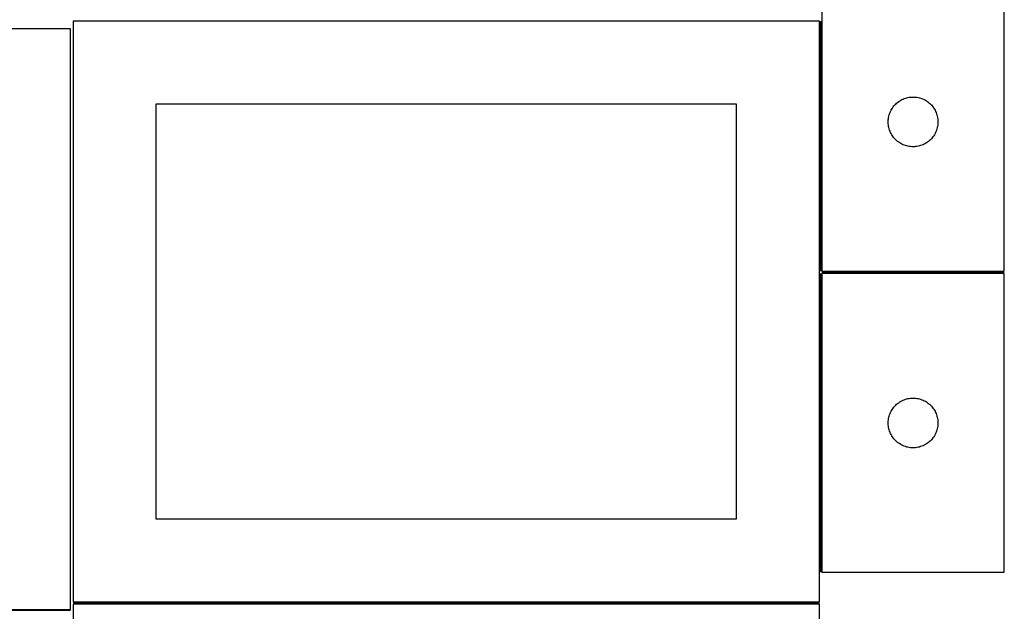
# Model space of a CAD drawing. Header units: millimetres. Extents: x 7 to 1493, y 7 to 2993.
# Tile 8 of 13: x 877 to 1471, y 1763 to 2120. Entities that reach past the tile are written whole.
import ezdxf

# ---------------------------------------------------------------- set-up
doc = ezdxf.new("R2010")
doc.units = ezdxf.units.MM
doc.layers.add('COMMON', color=5, linetype='CONTINUOUS', true_color=0x0000ff)
doc.layers.add('CUT', color=7, linetype='CONTINUOUS', true_color=0x000000)

msp = doc.modelspace()

# ---------------------------------------------------------------- linework, layer by layer
at = {"layer": 'COMMON'}
for p, q in [((1360.323015, 2118.763973), (1360.323015, 1968.060334)), ((1360.323015, 1966.560333), (1360.323015, 1786.560333)), ((1471.073016, 1967.310334), (1361.073016, 1967.310334)), ((908.024768, 1763.398695), (458.024768, 1763.398695)), ((1359.549609, 1768.013973), (909.573015, 1768.013973))]:
    msp.add_line(p, q, dxfattribs=at)
at = {"layer": 'CUT'}
for p, q in [((1361.073016, 2148.060334), (1361.073016, 1968.060334)), ((1471.073016, 1968.060334), (1471.073016, 2148.060334)), ((908.024768, 2114.148695), (458.024768, 2114.148695)), ((908.024768, 1764.148695), (908.024768, 2114.148695)), ((1359.573015, 2118.763973), (909.573015, 2118.763973)), ((909.573015, 2118.763973), (909.573015, 1768.763973)), ((1359.573015, 1768.763973), (1359.573015, 2118.763973)), ((1410.066207, 2071.805087), (1410.781735, 2072.096086)), ((1410.781735, 2072.096086), (1411.511294, 2072.349864)), ((1411.511294, 2072.349864), (1412.252949, 2072.56575)), ((1412.252949, 2072.56575), (1413.004735, 2072.743169)), ((1413.004735, 2072.743169), (1413.764657, 2072.881652)), ((1413.764657, 2072.881652), (1414.530701, 2072.980832)), ((1414.530701, 2072.980832), (1415.300835, 2073.040445)), ((1415.300835, 2073.040445), (1416.073016, 2073.060334)), ((1416.073016, 2073.060334), (1416.845197, 2073.040445)), ((1416.845197, 2073.040445), (1417.615331, 2072.980832)), ((1417.615331, 2072.980832), (1418.381375, 2072.881652)), ((1418.381375, 2072.881652), (1419.141297, 2072.743169)), ((1419.141297, 2072.743169), (1419.893083, 2072.56575)), ((1419.893083, 2072.56575), (1420.634738, 2072.349864)), ((1420.634738, 2072.349864), (1421.364297, 2072.096086)), ((1421.364297, 2072.096086), (1422.079825, 2071.805087)), ((1309.573015, 2068.763973), (959.573015, 2068.763973)), ((959.573015, 2068.763973), (959.573015, 1818.763973)), ((1309.573015, 1818.763973), (1309.573015, 2068.763973)), ((1403.213297, 2065.782226), (1403.627861, 2066.433989)), ((1403.627861, 2066.433989), (1404.075427, 2067.063548)), ((1404.075427, 2067.063548), (1404.554809, 2067.669231)), ((1404.554809, 2067.669231), (1405.064735, 2068.249434)), ((1405.064735, 2068.249434), (1405.603854, 2068.802616)), ((1405.603854, 2068.802616), (1406.170734, 2069.327313)), ((1406.170734, 2069.327313), (1406.763874, 2069.822131)), ((1406.763874, 2069.822131), (1407.3817, 2070.285759)), ((1407.3817, 2070.285759), (1408.022573, 2070.716967)), ((1408.022573, 2070.716967), (1408.684795, 2071.114612)), ((1408.684795, 2071.114612), (1409.366609, 2071.47764)), ((1409.366609, 2071.47764), (1410.066207, 2071.805087)), ((1422.079825, 2071.805087), (1422.779423, 2071.47764)), ((1422.779423, 2071.47764), (1423.461237, 2071.114612)), ((1423.461237, 2071.114612), (1424.123459, 2070.716967)), ((1424.123459, 2070.716967), (1424.764332, 2070.285759)), ((1424.764332, 2070.285759), (1425.382158, 2069.822131)), ((1425.382158, 2069.822131), (1425.975298, 2069.327313)), ((1425.975298, 2069.327313), (1426.542178, 2068.802616)), ((1426.542178, 2068.802616), (1427.081296, 2068.249434)), ((1427.081296, 2068.249434), (1427.591223, 2067.669231)), ((1427.591223, 2067.669231), (1428.070605, 2067.063548)), ((1428.070605, 2067.063548), (1428.518171, 2066.433989)), ((1428.518171, 2066.433989), (1428.932735, 2065.782226)), ((1401.197176, 2059.986309), (1401.316047, 2060.749545)), ((1401.316047, 2060.749545), (1401.47405, 2061.50565)), ((1401.47405, 2061.50565), (1401.670768, 2062.252618)), ((1401.670768, 2062.252618), (1401.905678, 2062.988469)), ((1401.905678, 2062.988469), (1402.178156, 2063.711252)), ((1402.178156, 2063.711252), (1402.487482, 2064.41905)), ((1402.487482, 2064.41905), (1402.832834, 2065.109985)), ((1402.832834, 2065.109985), (1403.213297, 2065.782226)), ((1428.932735, 2065.782226), (1429.313198, 2065.109985)), ((1429.313198, 2065.109985), (1429.65855, 2064.41905)), ((1429.65855, 2064.41905), (1429.967876, 2063.711252)), ((1429.967876, 2063.711252), (1430.240354, 2062.988469)), ((1430.240354, 2062.988469), (1430.475264, 2062.252618)), ((1430.475264, 2062.252618), (1430.671982, 2061.50565)), ((1430.671982, 2061.50565), (1430.829985, 2060.749545)), ((1430.829985, 2060.749545), (1430.948856, 2059.986309)), ((1401.077989, 2058.446552), (1401.117753, 2059.217966)), ((1401.077989, 2057.674115), (1401.077989, 2058.446552)), ((1401.117753, 2056.902702), (1401.077989, 2057.674115)), ((1401.117753, 2059.217966), (1401.197176, 2059.986309)), ((1401.197176, 2056.134358), (1401.117753, 2056.902702)), ((1401.316047, 2055.371122), (1401.197176, 2056.134358)), ((1401.47405, 2054.615018), (1401.316047, 2055.371122)), ((1401.670768, 2053.868049), (1401.47405, 2054.615018)), ((1430.671982, 2054.615018), (1430.475264, 2053.868049)), ((1430.829985, 2055.371122), (1430.671982, 2054.615018)), ((1430.948856, 2056.134358), (1430.829985, 2055.371122)), ((1430.948856, 2059.986309), (1431.028279, 2059.217966)), ((1431.028279, 2056.902702), (1430.948856, 2056.134358)), ((1431.028279, 2059.217966), (1431.068043, 2058.446552)), ((1431.068043, 2057.674115), (1431.028279, 2056.902702)), ((1431.068043, 2058.446552), (1431.068043, 2057.674115)), ((1401.905678, 2053.132198), (1401.670768, 2053.868049)), ((1402.178156, 2052.409415), (1401.905678, 2053.132198)), ((1402.487482, 2051.701618), (1402.178156, 2052.409415)), ((1402.832834, 2051.010683), (1402.487482, 2051.701618)), ((1403.213297, 2050.338442), (1402.832834, 2051.010683)), ((1403.627861, 2049.686678), (1403.213297, 2050.338442)), ((1404.075427, 2049.057119), (1403.627861, 2049.686678)), ((1404.554809, 2048.451436), (1404.075427, 2049.057119)), ((1405.064735, 2047.871234), (1404.554809, 2048.451436)), ((1427.591223, 2048.451436), (1427.081296, 2047.871234)), ((1428.070605, 2049.057119), (1427.591223, 2048.451436)), ((1428.518171, 2049.686678), (1428.070605, 2049.057119)), ((1428.932735, 2050.338442), (1428.518171, 2049.686678)), ((1429.313198, 2051.010683), (1428.932735, 2050.338442)), ((1429.65855, 2051.701618), (1429.313198, 2051.010683)), ((1429.967876, 2052.409415), (1429.65855, 2051.701618)), ((1430.240354, 2053.132198), (1429.967876, 2052.409415)), ((1430.475264, 2053.868049), (1430.240354, 2053.132198)), ((1405.603854, 2047.318051), (1405.064735, 2047.871234)), ((1406.170734, 2046.793355), (1405.603854, 2047.318051)), ((1406.763874, 2046.298537), (1406.170734, 2046.793355)), ((1407.3817, 2045.834909), (1406.763874, 2046.298537)), ((1408.022573, 2045.4037), (1407.3817, 2045.834909)), ((1408.684795, 2045.006055), (1408.022573, 2045.4037)), ((1409.366609, 2044.643027), (1408.684795, 2045.006055)), ((1410.066207, 2044.31558), (1409.366609, 2044.643027)), ((1410.781735, 2044.024581), (1410.066207, 2044.31558)), ((1411.511294, 2043.770803), (1410.781735, 2044.024581)), ((1412.252949, 2043.554918), (1411.511294, 2043.770803)), ((1413.004735, 2043.377498), (1412.252949, 2043.554918)), ((1413.764657, 2043.239015), (1413.004735, 2043.377498)), ((1414.530701, 2043.139836), (1413.764657, 2043.239015)), ((1415.300835, 2043.080222), (1414.530701, 2043.139836)), ((1416.073016, 2043.060334), (1415.300835, 2043.080222)), ((1416.845197, 2043.080222), (1416.073016, 2043.060334)), ((1417.615331, 2043.139836), (1416.845197, 2043.080222)), ((1418.381375, 2043.239015), (1417.615331, 2043.139836)), ((1419.141297, 2043.377498), (1418.381375, 2043.239015)), ((1419.893083, 2043.554918), (1419.141297, 2043.377498)), ((1420.634738, 2043.770803), (1419.893083, 2043.554918)), ((1421.364297, 2044.024581), (1420.634738, 2043.770803)), ((1422.079825, 2044.31558), (1421.364297, 2044.024581)), ((1422.779423, 2044.643027), (1422.079825, 2044.31558)), ((1423.461237, 2045.006055), (1422.779423, 2044.643027)), ((1424.123459, 2045.4037), (1423.461237, 2045.006055)), ((1424.764332, 2045.834909), (1424.123459, 2045.4037)), ((1425.382158, 2046.298537), (1424.764332, 2045.834909)), ((1425.975298, 2046.793355), (1425.382158, 2046.298537)), ((1426.542178, 2047.318051), (1425.975298, 2046.793355)), ((1427.081296, 2047.871234), (1426.542178, 2047.318051)), ((1361.073016, 1968.060334), (1471.073016, 1968.060334)), ((1471.073016, 1966.560333), (1361.073016, 1966.560333)), ((1361.073016, 1966.560333), (1361.073016, 1786.560333)), ((1471.073016, 1786.560333), (1471.073016, 1966.560333)), ((1406.170734, 1887.827312), (1406.763874, 1888.32213)), ((1406.763874, 1888.32213), (1407.3817, 1888.785758)), ((1407.3817, 1888.785758), (1408.022573, 1889.216966)), ((1408.022573, 1889.216966), (1408.684795, 1889.614611)), ((1408.684795, 1889.614611), (1409.366609, 1889.977639)), ((1409.366609, 1889.977639), (1410.066207, 1890.305086)), ((1410.066207, 1890.305086), (1410.781735, 1890.596085)), ((1410.781735, 1890.596085), (1411.511294, 1890.849863)), ((1411.511294, 1890.849863), (1412.252949, 1891.065749)), ((1412.252949, 1891.065749), (1413.004735, 1891.243168)), ((1413.004735, 1891.243168), (1413.764657, 1891.381651)), ((1413.764657, 1891.381651), (1414.530701, 1891.480831)), ((1414.530701, 1891.480831), (1415.300835, 1891.540444)), ((1415.300835, 1891.540444), (1416.073016, 1891.560333)), ((1416.073016, 1891.560333), (1416.845197, 1891.540444)), ((1416.845197, 1891.540444), (1417.615331, 1891.480831)), ((1417.615331, 1891.480831), (1418.381375, 1891.381651)), ((1418.381375, 1891.381651), (1419.141297, 1891.243168)), ((1419.141297, 1891.243168), (1419.893083, 1891.065749)), ((1419.893083, 1891.065749), (1420.634738, 1890.849863)), ((1420.634738, 1890.849863), (1421.364297, 1890.596085)), ((1421.364297, 1890.596085), (1422.079825, 1890.305086)), ((1422.079825, 1890.305086), (1422.779423, 1889.977639)), ((1422.779423, 1889.977639), (1423.461237, 1889.614611)), ((1423.461237, 1889.614611), (1424.123459, 1889.216966)), ((1424.123459, 1889.216966), (1424.764332, 1888.785758)), ((1424.764332, 1888.785758), (1425.382158, 1888.32213)), ((1425.382158, 1888.32213), (1425.975298, 1887.827312)), ((1401.905678, 1881.488468), (1402.178156, 1882.211251)), ((1402.178156, 1882.211251), (1402.487482, 1882.919049)), ((1402.487482, 1882.919049), (1402.832834, 1883.609984)), ((1402.832834, 1883.609984), (1403.213297, 1884.282225)), ((1403.213297, 1884.282225), (1403.627861, 1884.933988)), ((1403.627861, 1884.933988), (1404.075427, 1885.563547)), ((1404.075427, 1885.563547), (1404.554809, 1886.16923)), ((1404.554809, 1886.16923), (1405.064735, 1886.749433)), ((1405.064735, 1886.749433), (1405.603854, 1887.302615)), ((1405.603854, 1887.302615), (1406.170734, 1887.827312)), ((1425.975298, 1887.827312), (1426.542178, 1887.302615)), ((1426.542178, 1887.302615), (1427.081296, 1886.749433)), ((1427.081296, 1886.749433), (1427.591223, 1886.16923)), ((1427.591223, 1886.16923), (1428.070605, 1885.563547)), ((1428.070605, 1885.563547), (1428.518171, 1884.933988)), ((1428.518171, 1884.933988), (1428.932735, 1884.282225)), ((1428.932735, 1884.282225), (1429.313198, 1883.609984)), ((1429.313198, 1883.609984), (1429.65855, 1882.919049)), ((1429.65855, 1882.919049), (1429.967876, 1882.211251)), ((1429.967876, 1882.211251), (1430.240354, 1881.488468)), ((1401.077989, 1876.946551), (1401.117753, 1877.717965)), ((1401.077989, 1876.174114), (1401.077989, 1876.946551)), ((1401.117753, 1875.402701), (1401.077989, 1876.174114)), ((1401.117753, 1877.717965), (1401.197176, 1878.486308)), ((1401.197176, 1878.486308), (1401.316047, 1879.249544)), ((1401.316047, 1879.249544), (1401.47405, 1880.005649)), ((1401.47405, 1880.005649), (1401.670768, 1880.752617)), ((1401.670768, 1880.752617), (1401.905678, 1881.488468)), ((1430.240354, 1881.488468), (1430.475264, 1880.752617)), ((1430.475264, 1880.752617), (1430.671982, 1880.005649)), ((1430.671982, 1880.005649), (1430.829985, 1879.249544)), ((1430.829985, 1879.249544), (1430.948856, 1878.486308)), ((1430.948856, 1878.486308), (1431.028279, 1877.717965)), ((1431.028279, 1877.717965), (1431.068043, 1876.946551)), ((1431.068043, 1876.174114), (1431.028279, 1875.402701)), ((1431.068043, 1876.946551), (1431.068043, 1876.174114)), ((1401.197176, 1874.634357), (1401.117753, 1875.402701)), ((1401.316047, 1873.871121), (1401.197176, 1874.634357)), ((1401.47405, 1873.115017), (1401.316047, 1873.871121)), ((1401.670768, 1872.368048), (1401.47405, 1873.115017)), ((1401.905678, 1871.632197), (1401.670768, 1872.368048)), ((1402.178156, 1870.909414), (1401.905678, 1871.632197)), ((1402.487482, 1870.201617), (1402.178156, 1870.909414)), ((1402.832834, 1869.510682), (1402.487482, 1870.201617)), ((1429.65855, 1870.201617), (1429.313198, 1869.510682)), ((1429.967876, 1870.909414), (1429.65855, 1870.201617)), ((1430.240354, 1871.632197), (1429.967876, 1870.909414)), ((1430.475264, 1872.368048), (1430.240354, 1871.632197)), ((1430.671982, 1873.115017), (1430.475264, 1872.368048)), ((1430.829985, 1873.871121), (1430.671982, 1873.115017)), ((1430.948856, 1874.634357), (1430.829985, 1873.871121)), ((1431.028279, 1875.402701), (1430.948856, 1874.634357)), ((1403.213297, 1868.838441), (1402.832834, 1869.510682)), ((1403.627861, 1868.186677), (1403.213297, 1868.838441)), ((1404.075427, 1867.557118), (1403.627861, 1868.186677)), ((1404.554809, 1866.951435), (1404.075427, 1867.557118)), ((1405.064735, 1866.371233), (1404.554809, 1866.951435)), ((1405.603854, 1865.81805), (1405.064735, 1866.371233)), ((1406.170734, 1865.293354), (1405.603854, 1865.81805)), ((1406.763874, 1864.798536), (1406.170734, 1865.293354)), ((1407.3817, 1864.334908), (1406.763874, 1864.798536)), ((1408.022573, 1863.903699), (1407.3817, 1864.334908)), ((1424.764332, 1864.334908), (1424.123459, 1863.903699)), ((1425.382158, 1864.798536), (1424.764332, 1864.334908)), ((1425.975298, 1865.293354), (1425.382158, 1864.798536)), ((1426.542178, 1865.81805), (1425.975298, 1865.293354)), ((1427.081296, 1866.371233), (1426.542178, 1865.81805)), ((1427.591223, 1866.951435), (1427.081296, 1866.371233)), ((1428.070605, 1867.557118), (1427.591223, 1866.951435)), ((1428.518171, 1868.186677), (1428.070605, 1867.557118)), ((1428.932735, 1868.838441), (1428.518171, 1868.186677)), ((1429.313198, 1869.510682), (1428.932735, 1868.838441)), ((1408.684795, 1863.506054), (1408.022573, 1863.903699)), ((1409.366609, 1863.143026), (1408.684795, 1863.506054)), ((1410.066207, 1862.815579), (1409.366609, 1863.143026)), ((1410.781735, 1862.52458), (1410.066207, 1862.815579)), ((1411.511294, 1862.270802), (1410.781735, 1862.52458)), ((1412.252949, 1862.054917), (1411.511294, 1862.270802)), ((1413.004735, 1861.877497), (1412.252949, 1862.054917)), ((1413.764657, 1861.739014), (1413.004735, 1861.877497)), ((1414.530701, 1861.639835), (1413.764657, 1861.739014)), ((1415.300835, 1861.580221), (1414.530701, 1861.639835)), ((1416.073016, 1861.560333), (1415.300835, 1861.580221)), ((1416.845197, 1861.580221), (1416.073016, 1861.560333)), ((1417.615331, 1861.639835), (1416.845197, 1861.580221)), ((1418.381375, 1861.739014), (1417.615331, 1861.639835)), ((1419.141297, 1861.877497), (1418.381375, 1861.739014)), ((1419.893083, 1862.054917), (1419.141297, 1861.877497)), ((1420.634738, 1862.270802), (1419.893083, 1862.054917)), ((1421.364297, 1862.52458), (1420.634738, 1862.270802)), ((1422.079825, 1862.815579), (1421.364297, 1862.52458)), ((1422.779423, 1863.143026), (1422.079825, 1862.815579)), ((1423.461237, 1863.506054), (1422.779423, 1863.143026)), ((1424.123459, 1863.903699), (1423.461237, 1863.506054)), ((959.573015, 1818.763973), (1309.573015, 1818.763973)), ((1361.073016, 1786.560333), (1471.073016, 1786.560333)), ((458.024768, 1764.148695), (908.024768, 1764.148695)), ((1359.549609, 1767.263972), (909.549609, 1767.263972)), ((909.549609, 1767.263972), (909.549609, 1417.263972)), ((909.573015, 1768.763973), (1359.573015, 1768.763973)), ((1359.549609, 1417.263972), (1359.549609, 1767.263972))]:
    msp.add_line(p, q, dxfattribs=at)

doc.saveas('drawing.dxf')
